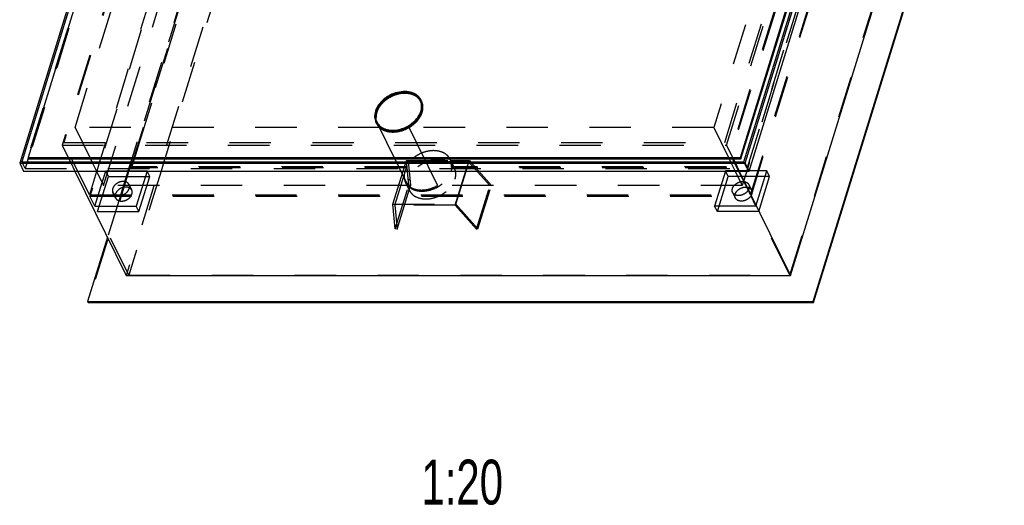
# Model space of a CAD drawing. Header units: millimetres. Extents: x 0 to 8400, y 0 to 5940.
# Tile 3 of 7: x 4757 to 5855, y 2275 to 2816. Entities that reach past the tile are written whole.
import ezdxf

# ---------------------------------------------------------------- set-up
doc = ezdxf.new("R2010")
doc.units = ezdxf.units.MM
doc.header["$LTSCALE"] = 462
doc.linetypes.add('HIDDEN', pattern=[0.2, 0.1, -0.1])
doc.layers.get('0').update_dxf_attribs({"linetype": 'CONTINUOUS'})
for name, color, linetype in [('005_AXIS', 7, 'CONTINUOUS'), ('052_SYMBOLS', 7, 'CONTINUOUS'), ('DEFAULT_2', 8, 'HIDDEN')]:
    doc.layers.add(name, color=color, linetype=linetype)
doc.styles.get("Standard").update_dxf_attribs({"font": 'txt', "width": 0.7})

msp = doc.modelspace()

# ---------------------------------------------------------------- linework, layer by layer
at = {"color": 7, "linetype": 'Continuous'}
for p, q in [((4999.16, 3439.55), (4757.09, 2656.22)), ((5565.79, 2656.22), (5807.85, 3439.55)), ((4970.99, 3342.42), (4759.42, 2657.79)), ((4975.06, 3337.72), (4766.4, 2662.49)), ((5560.35, 2662.49), (5769.02, 3337.72)), ((5560.96, 2661.25), (5769.63, 3336.48)), ((5564.43, 2657.79), (5775.99, 3342.42)), ((5641.44, 2502.07), (5853.97, 3189.83)), ((5642.05, 2500.82), (5854.58, 3188.58)), ((5616.31, 2531.05), (5810.94, 3160.84)), ((5570.06, 2647.52), (5662.8, 2947.63)), ((4757.09, 2656.22), (4761.37, 2647.52)), ((4757.09, 2656.22), (5565.79, 2656.22)), ((4759.42, 2657.79), (5564.43, 2657.79)), ((4766.67, 2661.94), (4765.39, 2657.79)), ((4766.4, 2662.49), (4767.01, 2661.25)), ((4766.4, 2662.49), (5560.35, 2662.49)), ((4767.01, 2661.25), (5560.96, 2661.25)), ((5560.35, 2662.49), (5560.96, 2661.25)), ((5565.79, 2656.22), (5570.06, 2647.52)), ((4761.37, 2647.52), (5570.06, 2647.52)), ((4818.62, 2647.52), (4875.78, 2531.05)), ((5559.16, 2647.52), (5616.31, 2531.05)), ((4854.87, 2573.66), (4832.74, 2502.07)), ((4875.78, 2531.05), (5616.31, 2531.05)), ((4832.74, 2502.07), (4833.36, 2500.82)), ((4832.74, 2502.07), (5641.44, 2502.07)), ((4833.36, 2500.82), (5642.05, 2500.82)), ((5641.44, 2502.07), (5642.05, 2500.82))]:
    msp.add_line(p, q, dxfattribs=at)
at = {"layer": '005_AXIS', "color": 8, "linetype": 'HIDDEN'}
for p, q in [((4818.77, 2696.11), (4908.71, 2987.16)), ((5620.69, 2987.16), (5530.75, 2696.11)), ((4850.49, 2631.46), (4940.44, 2922.51)), ((5652.42, 2922.51), (5567.44, 2647.52)), ((4881.32, 2652.22), (4962.52, 2914.98)), ((4890.68, 2679.32), (4963.13, 2913.74)), ((5625.68, 2914.98), (5544.48, 2652.22)), ((5626.29, 2913.74), (5545.09, 2650.97)), ((5205.1, 2725.28), (5204.49, 2726.53)), ((5154.83, 2700.61), (5154.22, 2701.86)), ((5158.24, 2696.11), (4818.77, 2696.11)), ((5166.48, 2679.32), (5158.24, 2696.11)), ((5530.75, 2696.11), (5191.28, 2696.11)), ((5199.52, 2679.32), (5191.28, 2696.11)), ((4885.1, 2661.25), (4890.68, 2679.32)), ((5175.34, 2661.25), (5166.48, 2679.32)), ((5208.39, 2661.25), (5199.52, 2679.32)), ((4881.93, 2650.97), (4884.03, 2657.79)), ((4884.03, 2657.79), (4885.1, 2661.25)), ((5177.04, 2657.79), (5175.34, 2661.25)), ((5182.08, 2647.52), (5177.04, 2657.79)), ((5210.08, 2657.79), (5208.39, 2661.25)), ((5215.12, 2647.52), (5210.08, 2657.79)), ((5238.22, 2657.79), (5236.82, 2660.64)), ((5241.7, 2650.69), (5238.22, 2657.79)), ((5187.52, 2652.22), (4881.32, 2652.22)), ((5188.13, 2650.97), (4881.93, 2650.97)), ((5189.96, 2631.46), (5182.08, 2647.52)), ((5188.13, 2650.97), (5187.52, 2652.22)), ((5223, 2631.46), (5215.12, 2647.52)), ((5544.48, 2652.22), (5238.27, 2652.22)), ((5238.88, 2650.97), (5238.27, 2652.22)), ((5545.09, 2650.97), (5238.88, 2650.97)), ((5567.44, 2647.52), (5562.47, 2631.46)), ((5191.43, 2626.02), (5187.16, 2634.72)), ((5189.96, 2631.46), (4850.49, 2631.46)), ((4864.04, 2617.41), (4860.99, 2623.63)), ((4882, 2626.22), (4878.95, 2632.44)), ((5562.47, 2631.46), (5223, 2631.46)), ((5551.79, 2623.63), (5554.84, 2617.41)), ((5569.74, 2632.44), (5572.79, 2626.22))]:
    msp.add_line(p, q, dxfattribs=at)
at = {"layer": '005_AXIS', "color": 7, "linetype": 'Continuous'}
for p, q in [((5204.2, 2724.84), (5203.59, 2726.09)), ((5155.72, 2701.05), (5155.11, 2702.3))]:
    msp.add_line(p, q, dxfattribs=at)
for centre, radius, start, end in [((5191.96, 2718.83), 14.64, 29.15698, 31.55355), ((5173.11, 2708.4), 19.5, 166.21892, 166.49932), ((5167.97, 2707.06), 14.63, 200.71839, 203.37142)]:
    msp.add_arc(centre, radius, start, end, dxfattribs=at)
at = {"layer": '005_AXIS', "color": 8, "linetype": 'HIDDEN'}
for centre, radius, start, end in [((5192, 2718.86), 14.59, 26.13933, 29.15609), ((5174.41, 2706.69), 21.19, 162.82584, 164.00454), ((5186.21, 2718.74), 19.5, 346.219, 346.49932), ((5186.43, 2718.69), 19.27, 346.4973, 347.80933), ((5167.92, 2707.04), 14.59, 203.37258, 206.13797), ((5228.42, 2644.19), 14.79, 13.03474, 26.08463)]:
    msp.add_arc(centre, radius, start, end, dxfattribs=at)
at = {"layer": '005_AXIS', "color": 7, "linetype": 'Continuous'}
for points, knots in [([(5204.49, 2726.53), (5204.02, 2727.49), (5202.84, 2729.34), (5199.64, 2732.54), (5194.16, 2735.37), (5186.4, 2736.49), (5178.04, 2735.45), (5171.2, 2732.9), (5166.1, 2729.93), (5159.53, 2725.01), (5155.13, 2719.25), (5153.56, 2714.19)], [0, 0, 0, 0, 0.0509115, 0.1029645, 0.2135632, 0.3362482, 0.4697974, 0.6094202, 0.6796156, 0.7488696, 1, 1, 1, 1]), ([(5185.89, 2735.34), (5182.39, 2735.34), (5175.23, 2734.07), (5167.15, 2730.02), (5161.62, 2725.48), (5157.21, 2720.53), (5154.91, 2716.08), (5154.17, 2713.05)], [0, 0, 0, 0, 0.2545031, 0.5185022, 0.6480672, 0.7726583, 1, 1, 1, 1]), ([(5203.59, 2726.09), (5202.89, 2727.51), (5200.94, 2730.2), (5196.75, 2733.16), (5191.59, 2734.97), (5187.83, 2735.34), (5185.89, 2735.34)], [0, 0, 0, 0, 0.2268552, 0.4650458, 0.722054, 1, 1, 1, 1]), ([(5204.43, 2726.49), (5203.52, 2727.98), (5201.05, 2730.73), (5197.84, 2732.52), (5196.1, 2733.21)], [0, 0, 0, 0, 0.4840447, 1, 1, 1, 1]), ([(5172.82, 2693.04), (5177.52, 2693.04), (5184.71, 2694.74), (5193, 2699.42), (5198.36, 2704.03), (5202.39, 2709.37), (5204.79, 2715.12), (5205.35, 2720.88), (5204.37, 2724.5), (5203.59, 2726.09)], [0, 0, 0, 0, 0.2699398, 0.4094269, 0.5451067, 0.6729258, 0.7905546, 0.8983622, 1, 1, 1, 1]), ([(5205.27, 2714.62), (5205.65, 2716.36), (5205.91, 2719.89), (5204.95, 2723.32), (5204.2, 2724.84)], [0, 0, 0, 0, 0.5136227, 1, 1, 1, 1]), ([(5205.14, 2714.19), (5205.78, 2716.26), (5206.26, 2719.52), (5205.64, 2723.7), (5204.93, 2725.62), (5204.49, 2726.53)], [0, 0, 0, 0, 0.5161113, 0.7604342, 1, 1, 1, 1]), ([(5153.56, 2714.19), (5152.92, 2712.12), (5152.44, 2708.87), (5153.07, 2704.69), (5153.77, 2702.76), (5154.22, 2701.86)], [0, 0, 0, 0, 0.5161113, 0.7604342, 1, 1, 1, 1]), ([(5154.05, 2712.53), (5153.54, 2710.75), (5153, 2707.13), (5153.66, 2703.51), (5154.28, 2701.88)], [0, 0, 0, 0, 0.5158497, 1, 1, 1, 1]), ([(5154.14, 2712.95), (5153.71, 2711.14), (5153.37, 2707.46), (5154.34, 2703.87), (5155.11, 2702.3)], [0, 0, 0, 0, 0.5145738, 1, 1, 1, 1]), ([(5154.22, 2701.86), (5154.69, 2700.89), (5155.87, 2699.05), (5159.07, 2695.84), (5164.55, 2693.02), (5172.31, 2691.9), (5180.67, 2692.93), (5187.51, 2695.48), (5192.61, 2698.45), (5199.18, 2703.37), (5203.58, 2709.14), (5205.14, 2714.19)], [0, 0, 0, 0, 0.0509115, 0.1029645, 0.2135632, 0.3362482, 0.4697974, 0.6094202, 0.6796156, 0.7488696, 1, 1, 1, 1]), ([(5155.11, 2702.3), (5155.81, 2700.87), (5157.77, 2698.18), (5161.95, 2695.22), (5167.11, 2693.41), (5170.87, 2693.04), (5172.82, 2693.04)], [0, 0, 0, 0, 0.2268552, 0.4650458, 0.722054, 1, 1, 1, 1]), ([(5155.72, 2701.05), (5156.47, 2699.53), (5158.61, 2696.66), (5161.59, 2694.7), (5163.21, 2693.93)], [0, 0, 0, 0, 0.4862547, 1, 1, 1, 1])]:
    msp.add_open_spline(points, degree=3, knots=knots, dxfattribs=at)
at = {"layer": '005_AXIS', "color": 8, "linetype": 'HIDDEN'}
for points, knots in [([(5186.5, 2734.1), (5181.8, 2734.1), (5174.6, 2732.4), (5166.31, 2727.72), (5160.95, 2723.11), (5156.93, 2717.77), (5154.53, 2712.02), (5153.97, 2706.26), (5154.95, 2702.64), (5155.72, 2701.05)], [0, 0, 0, 0, 0.2699398, 0.4094269, 0.5451067, 0.6729258, 0.7905546, 0.8983622, 1, 1, 1, 1]), ([(5196.1, 2733.21), (5192.38, 2734.68), (5185.91, 2735.33), (5177.55, 2733.78), (5171.19, 2731.37), (5165.34, 2727.87), (5158.9, 2722.27), (5155.36, 2716.79), (5154.17, 2712.95)], [0, 0, 0, 0, 0.2354533, 0.3653596, 0.499143, 0.6330582, 0.7633397, 1, 1, 1, 1]), ([(5204.2, 2724.84), (5203.5, 2726.27), (5201.55, 2728.96), (5197.36, 2731.92), (5192.2, 2733.73), (5188.44, 2734.1), (5186.5, 2734.1)], [0, 0, 0, 0, 0.2268552, 0.4650458, 0.722054, 1, 1, 1, 1]), ([(5205.75, 2712.95), (5206.39, 2715.02), (5206.87, 2718.27), (5206.25, 2722.45), (5205.54, 2724.38), (5205.1, 2725.28)], [0, 0, 0, 0, 0.5161113, 0.7604342, 1, 1, 1, 1]), ([(5173.43, 2691.8), (5176.93, 2691.8), (5184.08, 2693.07), (5192.16, 2697.12), (5197.7, 2701.65), (5202.11, 2706.61), (5204.4, 2711.06), (5205.15, 2714.09)], [0, 0, 0, 0, 0.2545031, 0.5185023, 0.6480673, 0.7726583, 1, 1, 1, 1]), ([(5191.28, 2696.11), (5194.7, 2698.1), (5200.68, 2702.89), (5204.7, 2709.54), (5205.75, 2712.95)], [0, 0, 0, 0, 0.5258768, 1, 1, 1, 1]), ([(5154.83, 2700.61), (5155.03, 2700.19), (5155.95, 2698.54), (5157.19, 2697.06), (5158.24, 2696.11)], [0, 0, 0, 0, 0.2478635, 1, 1, 1, 1]), ([(5158.24, 2696.11), (5159.15, 2695.28), (5161.23, 2693.78), (5164.84, 2692.19), (5168.89, 2691.22), (5174.83, 2690.79), (5182.61, 2691.97), (5188.49, 2694.48), (5191.28, 2696.11)], [0, 0, 0, 0, 0.1056676, 0.2170969, 0.3351133, 0.4596885, 0.7243293, 1, 1, 1, 1]), ([(5158.24, 2696.11), (5159.15, 2695.28), (5161.23, 2693.78), (5164.84, 2692.19), (5168.89, 2691.22), (5174.83, 2690.79), (5182.61, 2691.97), (5188.49, 2694.48), (5191.28, 2696.11)], [0, 0, 0, 0, 0.1056676, 0.2170969, 0.3351133, 0.4596885, 0.7243293, 1, 1, 1, 1]), ([(5163.21, 2693.93), (5163.96, 2693.57), (5167.22, 2692.28), (5170.76, 2691.8), (5173.43, 2691.8)], [0, 0, 0, 0, 0.2371781, 1, 1, 1, 1]), ([(5236.82, 2660.64), (5236.39, 2661.53), (5235.31, 2663.25), (5232.42, 2666.28), (5227.51, 2669.07), (5220.48, 2670.49), (5212.78, 2670.03), (5205.01, 2667.75), (5195.66, 2662.71), (5189.9, 2656.77), (5187.52, 2652.22)], [0, 0, 0, 0, 0.050653, 0.1022921, 0.2112763, 0.3312744, 0.4619214, 0.5996853, 0.7392625, 1, 1, 1, 1]), ([(5241.7, 2650.69), (5241.23, 2651.65), (5240.05, 2653.5), (5236.85, 2656.71), (5231.37, 2659.53), (5223.61, 2660.65), (5215.25, 2659.62), (5208.41, 2657.06), (5203.32, 2654.09), (5196.74, 2649.18), (5192.34, 2643.41), (5190.78, 2638.35)], [0, 0, 0, 0, 0.0509115, 0.1029645, 0.2135632, 0.3362482, 0.4697974, 0.6094202, 0.6796156, 0.7488696, 1, 1, 1, 1]), ([(5238.27, 2652.22), (5238.41, 2653.67), (5238.34, 2656.59), (5237.45, 2659.37), (5236.82, 2660.64)], [0, 0, 0, 0, 0.5092385, 1, 1, 1, 1]), ([(5186.51, 2647.06), (5185.87, 2644.98), (5185.39, 2641.73), (5186.01, 2637.55), (5186.72, 2635.63), (5187.16, 2634.72)], [0, 0, 0, 0, 0.5161113, 0.7604342, 1, 1, 1, 1]), ([(5188.13, 2650.97), (5187.97, 2650.65), (5187.34, 2649.39), (5186.82, 2648.06), (5186.51, 2647.06)], [0, 0, 0, 0, 0.2556699, 1, 1, 1, 1]), ([(5187.16, 2634.72), (5187.63, 2633.76), (5188.81, 2631.91), (5192.01, 2628.71), (5197.5, 2625.88), (5205.25, 2624.76), (5213.62, 2625.8), (5220.45, 2628.35), (5225.55, 2631.32), (5232.13, 2636.24), (5236.53, 2642), (5238.09, 2647.06)], [0, 0, 0, 0, 0.0509115, 0.1029645, 0.2135632, 0.3362482, 0.4697974, 0.6094202, 0.6796156, 0.7488696, 1, 1, 1, 1]), ([(5238.09, 2647.06), (5238.19, 2647.38), (5238.55, 2648.67), (5238.79, 2649.99), (5238.88, 2650.97)], [0, 0, 0, 0, 0.255631, 1, 1, 1, 1]), ([(5242.36, 2638.35), (5242.83, 2639.87), (5243.41, 2642.94), (5243.17, 2646.06), (5242.83, 2647.52)], [0, 0, 0, 0, 0.5150111, 1, 1, 1, 1]), ([(4872.39, 2635.87), (4870.65, 2635.87), (4867.13, 2635.04), (4863.47, 2632.51), (4861.44, 2629.82), (4860.55, 2627.69), (4860.34, 2625.56), (4860.7, 2624.22), (4860.99, 2623.63)], [0, 0, 0, 0, 0.2703132, 0.5444774, 0.6724733, 0.7902648, 0.8982216, 1, 1, 1, 1]), ([(4878.95, 2632.44), (4878.69, 2632.97), (4877.96, 2633.96), (4876.41, 2635.06), (4874.5, 2635.73), (4873.11, 2635.87), (4872.39, 2635.87)], [0, 0, 0, 0, 0.2268552, 0.4650458, 0.7220539, 1, 1, 1, 1]), ([(5190.78, 2638.35), (5190.14, 2636.28), (5189.66, 2633.03), (5190.28, 2628.85), (5190.99, 2626.92), (5191.43, 2626.02)], [0, 0, 0, 0, 0.5161113, 0.7604342, 1, 1, 1, 1]), ([(5191.43, 2626.02), (5191.9, 2625.06), (5193.08, 2623.21), (5196.28, 2620), (5201.77, 2617.18), (5209.52, 2616.06), (5217.89, 2617.09), (5224.73, 2619.65), (5229.82, 2622.62), (5236.4, 2627.53), (5240.8, 2633.3), (5242.36, 2638.35)], [0, 0, 0, 0, 0.0509115, 0.1029645, 0.2135632, 0.3362482, 0.4697974, 0.6094202, 0.6796156, 0.7488696, 1, 1, 1, 1]), ([(5551.79, 2623.63), (5551.5, 2624.22), (5551.14, 2625.56), (5551.34, 2627.69), (5552.23, 2629.82), (5554.27, 2632.51), (5557.93, 2635.04), (5561.45, 2635.87), (5563.19, 2635.87)], [0, 0, 0, 0, 0.1017784, 0.2097352, 0.3275267, 0.4555226, 0.7296868, 1, 1, 1, 1]), ([(5563.19, 2635.87), (5563.91, 2635.87), (5565.3, 2635.73), (5567.21, 2635.06), (5568.76, 2633.96), (5569.48, 2632.97), (5569.74, 2632.44)], [0, 0, 0, 0, 0.2779461, 0.5349542, 0.7731448, 1, 1, 1, 1]), ([(4860.99, 2623.63), (4861.25, 2623.1), (4861.98, 2622.11), (4863.53, 2621.01), (4865.44, 2620.34), (4866.83, 2620.2), (4867.55, 2620.2)], [0, 0, 0, 0, 0.2268552, 0.4650458, 0.7220539, 1, 1, 1, 1]), ([(4875.44, 2629.65), (4874.11, 2629.65), (4872.07, 2629.28), (4869.57, 2628.22), (4867.26, 2626.8), (4864.94, 2624.54), (4863.84, 2622.21), (4863.62, 2621.06)], [0, 0, 0, 0, 0.2557587, 0.3888236, 0.5215159, 0.7745186, 1, 1, 1, 1]), ([(4867.55, 2620.2), (4869.29, 2620.2), (4872.81, 2621.03), (4876.47, 2623.56), (4878.5, 2626.25), (4879.39, 2628.38), (4879.6, 2630.51), (4879.24, 2631.85), (4878.95, 2632.44)], [0, 0, 0, 0, 0.2703132, 0.5444774, 0.6724733, 0.7902648, 0.8982216, 1, 1, 1, 1]), ([(4870.6, 2613.99), (4872.34, 2613.99), (4875.86, 2614.81), (4879.52, 2617.34), (4881.55, 2620.03), (4882.44, 2622.16), (4882.65, 2624.3), (4882.29, 2625.64), (4882, 2626.22)], [0, 0, 0, 0, 0.2703132, 0.5444774, 0.6724733, 0.7902648, 0.8982216, 1, 1, 1, 1]), ([(4879.37, 2628.79), (4879.08, 2628.94), (4877.84, 2629.46), (4876.47, 2629.65), (4875.44, 2629.65)], [0, 0, 0, 0, 0.2366297, 1, 1, 1, 1]), ([(4882, 2626.22), (4881.73, 2626.77), (4880.98, 2627.79), (4879.94, 2628.51), (4879.37, 2628.79)], [0, 0, 0, 0, 0.4871689, 1, 1, 1, 1]), ([(5189.96, 2631.46), (5190.88, 2630.63), (5192.96, 2629.13), (5196.56, 2627.54), (5200.61, 2626.57), (5206.55, 2626.15), (5214.34, 2627.33), (5220.22, 2629.84), (5223, 2631.46)], [0, 0, 0, 0, 0.1056676, 0.2170969, 0.3351133, 0.4596885, 0.7243293, 1, 1, 1, 1]), ([(5558.35, 2620.2), (5557.62, 2620.2), (5556.23, 2620.34), (5554.32, 2621.01), (5552.77, 2622.11), (5552.05, 2623.1), (5551.79, 2623.63)], [0, 0, 0, 0, 0.2779461, 0.5349542, 0.7731448, 1, 1, 1, 1]), ([(5554.41, 2621.06), (5554.64, 2622.21), (5555.74, 2624.54), (5558.06, 2626.8), (5560.36, 2628.22), (5562.87, 2629.28), (5564.91, 2629.65), (5566.24, 2629.65)], [0, 0, 0, 0, 0.2254814, 0.4784841, 0.6111764, 0.7442413, 1, 1, 1, 1]), ([(5569.74, 2632.44), (5570.03, 2631.85), (5570.39, 2630.51), (5570.19, 2628.38), (5569.3, 2626.25), (5567.27, 2623.56), (5563.61, 2621.03), (5560.09, 2620.2), (5558.35, 2620.2)], [0, 0, 0, 0, 0.1017784, 0.2097352, 0.3275267, 0.4555226, 0.7296868, 1, 1, 1, 1]), ([(5572.79, 2626.22), (5573.08, 2625.64), (5573.44, 2624.3), (5573.24, 2622.16), (5572.35, 2620.03), (5570.32, 2617.34), (5566.66, 2614.81), (5563.14, 2613.99), (5561.4, 2613.99)], [0, 0, 0, 0, 0.1017784, 0.2097352, 0.3275267, 0.4555226, 0.7296868, 1, 1, 1, 1]), ([(5566.24, 2629.65), (5566.59, 2629.65), (5567.94, 2629.59), (5569.28, 2629.24), (5570.16, 2628.79)], [0, 0, 0, 0, 0.2649232, 1, 1, 1, 1]), ([(5570.16, 2628.79), (5570.73, 2628.51), (5571.77, 2627.79), (5572.53, 2626.77), (5572.79, 2626.22)], [0, 0, 0, 0, 0.5128311, 1, 1, 1, 1]), ([(4863.62, 2621.06), (4863.5, 2620.44), (4863.43, 2619.18), (4863.78, 2617.96), (4864.04, 2617.41)], [0, 0, 0, 0, 0.5127986, 1, 1, 1, 1]), ([(4864.04, 2617.41), (4864.3, 2616.89), (4865.03, 2615.89), (4866.58, 2614.79), (4868.49, 2614.12), (4869.88, 2613.99), (4870.6, 2613.99)], [0, 0, 0, 0, 0.2268552, 0.4650458, 0.7220539, 1, 1, 1, 1]), ([(5554.84, 2617.41), (5554.57, 2617.96), (5554.22, 2619.18), (5554.29, 2620.44), (5554.41, 2621.06)], [0, 0, 0, 0, 0.4872014, 1, 1, 1, 1]), ([(5561.4, 2613.99), (5560.68, 2613.99), (5559.28, 2614.12), (5557.37, 2614.79), (5555.82, 2615.89), (5555.1, 2616.89), (5554.84, 2617.41)], [0, 0, 0, 0, 0.2779461, 0.5349542, 0.7731448, 1, 1, 1, 1])]:
    msp.add_open_spline(points, degree=3, knots=knots, dxfattribs=at)
at = {"layer": 'DEFAULT_2', "color": 8, "linetype": 'HIDDEN'}
for p, q in [((4975.67, 3336.48), (4767.01, 2661.25)), ((4973.9, 3335.28), (4761.37, 2647.52)), ((4974.65, 3334.96), (4766.67, 2661.94)), ((5568.09, 2650.33), (5779.65, 3334.96)), ((4999.02, 3306.3), (4804.4, 2676.51)), ((4999.77, 3305.98), (4806.12, 2679.32)), ((5542.97, 2679.32), (5736.62, 3305.98)), ((5544.93, 2676.51), (5739.56, 3306.3)), ((5029.05, 3246.3), (4835.4, 2619.64)), ((5571.64, 2620.88), (5765.29, 3247.55)), ((5572.25, 2619.64), (5765.9, 3246.3)), ((5045.89, 3188.58), (4833.36, 2500.82)), ((5070.4, 3160.84), (4875.78, 2531.05)), ((5615.57, 2531.37), (5809.22, 3158.03)), ((4932.75, 2937.87), (4852.85, 2679.32)), ((4942.37, 2856.82), (4887.52, 2679.32)), ((4979.29, 2856.82), (4924.43, 2679.32)), ((4818.77, 2696.11), (4827.01, 2679.32)), ((5530.75, 2696.11), (5538.99, 2679.32)), ((4834.79, 2620.88), (4806.12, 2679.32)), ((4806.12, 2679.32), (5542.97, 2679.32)), ((4827.01, 2679.32), (4835.87, 2661.25)), ((4852.85, 2679.32), (4847.26, 2661.25)), ((4887.52, 2679.32), (4881.94, 2661.25)), ((4924.43, 2679.32), (4918.85, 2661.25)), ((5538.99, 2679.32), (5547.85, 2661.25)), ((5571.64, 2620.88), (5542.97, 2679.32)), ((4804.4, 2676.51), (5544.93, 2676.51)), ((4804.4, 2676.51), (4811.89, 2661.25)), ((5544.93, 2676.51), (5552.42, 2661.25)), ((4763.08, 2650.33), (4759.42, 2657.79)), ((4765.39, 2657.79), (4763.08, 2650.33)), ((4811.89, 2661.25), (4813.58, 2657.79)), ((4813.58, 2657.79), (4818.62, 2647.52)), ((4835.87, 2661.25), (4837.57, 2657.79)), ((4837.57, 2657.79), (4842.61, 2647.52)), ((4846.2, 2657.79), (4843.02, 2647.52)), ((4847.26, 2661.25), (4846.2, 2657.79)), ((4880.87, 2657.79), (4877.72, 2647.62)), ((4881.94, 2661.25), (4880.87, 2657.79)), ((4917.78, 2657.79), (4914.61, 2647.52)), ((4918.85, 2661.25), (4917.78, 2657.79)), ((5175.2, 2609.38), (5190.21, 2657.95)), ((5184.58, 2647.52), (5187.75, 2657.79)), ((5187.75, 2657.79), (5188.18, 2659.19)), ((5190.77, 2631.54), (5188.18, 2659.19)), ((5188.18, 2659.19), (5237.53, 2659.19)), ((5257.53, 2657.95), (5190.21, 2657.95)), ((5190.21, 2657.95), (5190.22, 2657.79)), ((5190.22, 2657.79), (5191.18, 2647.52)), ((5237.53, 2659.19), (5258.33, 2659.19)), ((5242.52, 2609.38), (5257.53, 2657.95)), ((5254.72, 2647.52), (5257.9, 2657.79)), ((5281.26, 2631.22), (5257.53, 2657.95)), ((5257.9, 2657.79), (5258.33, 2659.19)), ((5258.33, 2659.19), (5259.58, 2657.79)), ((5259.58, 2657.79), (5268.69, 2647.52)), ((5547.85, 2661.25), (5549.55, 2657.79)), ((5549.55, 2657.79), (5554.59, 2647.52)), ((5552.42, 2661.25), (5554.12, 2657.79)), ((5554.12, 2657.79), (5559.16, 2647.52)), ((5568.09, 2650.33), (5564.43, 2657.79)), ((4763.08, 2650.33), (5568.09, 2650.33)), ((4842.86, 2647.01), (4834.79, 2620.88)), ((4842.61, 2647.52), (4850.49, 2631.46)), ((4843.02, 2647.52), (4842.86, 2647.01)), ((4848.96, 2634.57), (4852.97, 2647.52)), ((4852.97, 2647.52), (4853, 2647.62)), ((4856.05, 2641.4), (4853, 2647.62)), ((4853, 2647.62), (4899.05, 2647.62)), ((4877.69, 2647.52), (4872.01, 2629.14)), ((4877.72, 2647.62), (4877.69, 2647.52)), ((4914.61, 2647.52), (4878.72, 2531.37)), ((4881.93, 2650.97), (4881.32, 2652.22)), ((4899.02, 2647.52), (4886.94, 2608.45)), ((4899.05, 2647.62), (4899.02, 2647.52)), ((4899.1, 2647.52), (4899.05, 2647.62)), ((4902.1, 2641.4), (4899.1, 2647.52)), ((5173.17, 2610.63), (5184.58, 2647.52)), ((5191.18, 2647.52), (5192.71, 2631.22)), ((5243.32, 2610.63), (5254.72, 2647.52)), ((5268.69, 2647.52), (5282.88, 2631.54)), ((5543.76, 2647.52), (5531.69, 2608.45)), ((5543.79, 2647.62), (5543.76, 2647.52)), ((5546.84, 2641.4), (5543.79, 2647.62)), ((5570.09, 2647.62), (5543.79, 2647.62)), ((5545.09, 2650.97), (5544.48, 2652.22)), ((5554.59, 2647.52), (5562.47, 2631.46)), ((5589.84, 2647.62), (5570.09, 2647.62)), ((5577.74, 2608.45), (5589.84, 2647.62)), ((5592.89, 2641.4), (5589.84, 2647.62)), ((4840.89, 2608.45), (4848.96, 2634.57)), ((4843.94, 2602.24), (4856.05, 2641.4)), ((4856.05, 2641.4), (4902.1, 2641.4)), ((4890, 2602.24), (4902.1, 2641.4)), ((5534.74, 2602.24), (5546.84, 2641.4)), ((5592.89, 2641.4), (5546.84, 2641.4)), ((5580.79, 2602.24), (5592.89, 2641.4)), ((4872.01, 2629.14), (4869.29, 2620.34)), ((5175.76, 2582.98), (5190.77, 2631.54)), ((5177.7, 2582.66), (5191.23, 2626.43)), ((5192.71, 2631.22), (5190.77, 2631.54)), ((5191.23, 2626.43), (5192.71, 2631.22)), ((5266.25, 2582.66), (5281.26, 2631.22)), ((5267.87, 2582.98), (5282.88, 2631.54)), ((5282.88, 2631.54), (5281.26, 2631.22)), ((4834.79, 2620.88), (5571.64, 2620.88)), ((4835.4, 2619.64), (5572.25, 2619.64)), ((4840.89, 2608.45), (4835.4, 2619.64)), ((4869.29, 2620.34), (4854.87, 2573.66)), ((5577.74, 2608.45), (5572.25, 2619.64)), ((4840.89, 2608.45), (4886.94, 2608.45)), ((4843.94, 2602.24), (4890, 2602.24)), ((4878.72, 2531.37), (4843.94, 2602.24)), ((4890, 2602.24), (4886.94, 2608.45)), ((5175.76, 2582.98), (5173.17, 2610.63)), ((5173.17, 2610.63), (5243.32, 2610.63)), ((5242.52, 2609.38), (5175.2, 2609.38)), ((5175.2, 2609.38), (5177.7, 2582.66)), ((5266.25, 2582.66), (5242.52, 2609.38)), ((5243.32, 2610.63), (5267.87, 2582.98)), ((5534.74, 2602.24), (5531.69, 2608.45)), ((5577.74, 2608.45), (5531.69, 2608.45)), ((5580.79, 2602.24), (5534.74, 2602.24)), ((5615.57, 2531.37), (5580.79, 2602.24)), ((5177.7, 2582.66), (5175.76, 2582.98)), ((5267.87, 2582.98), (5266.25, 2582.66)), ((4878.72, 2531.37), (5615.57, 2531.37))]:
    msp.add_line(p, q, dxfattribs=at)

# ---------------------------------------------------------------- texts
at = {"layer": '052_SYMBOLS', "color": 2, "linetype": 'Continuous', "insert": (5295.86, 2325.82), "char_height": 50, "width": 187.5, "attachment_point": 3, "line_spacing_factor": 0.9}
msp.add_mtext('1:20', dxfattribs=at)

doc.saveas('drawing.dxf')
